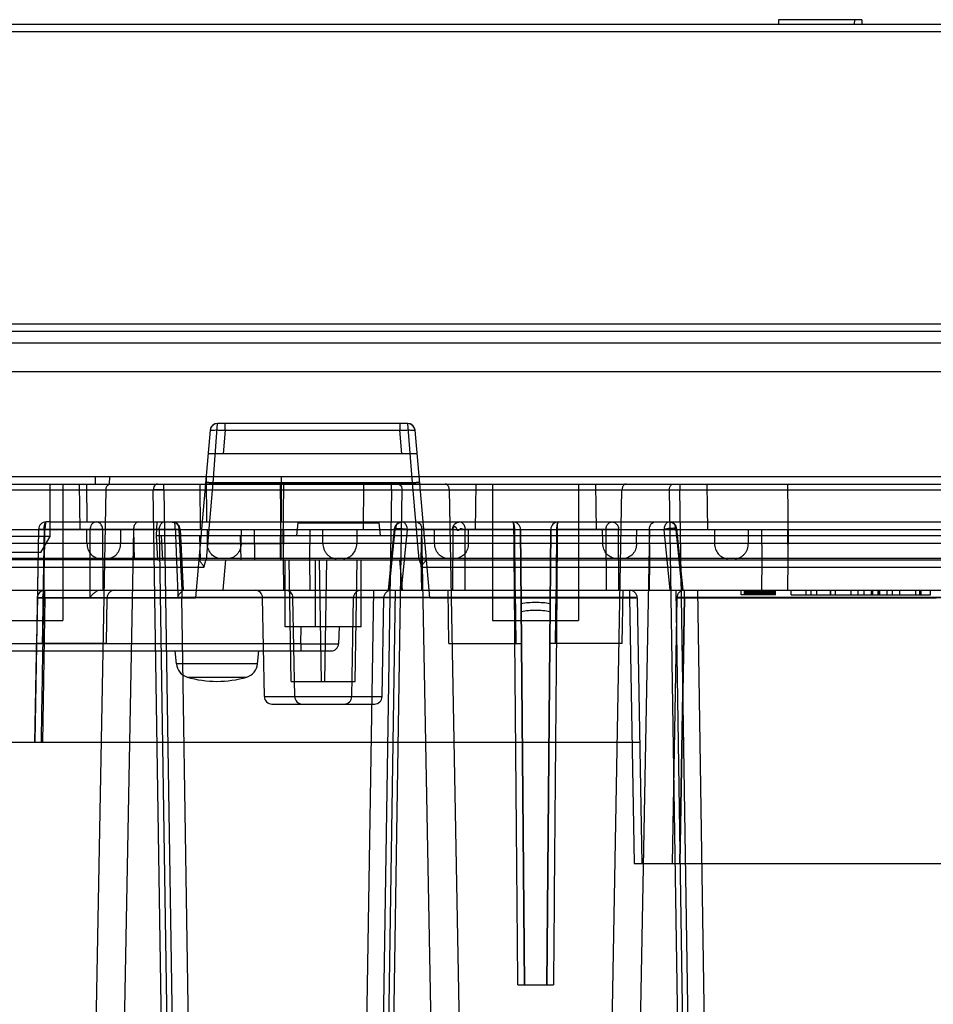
# Model space of a CAD drawing. Header units: millimetres. Extents: x 42 to 339, y 169 to 362.
# Tile 7 of 12: x 176 to 237, y 297 to 362. Entities that reach past the tile are written whole.
import ezdxf

# ---------------------------------------------------------------- set-up
doc = ezdxf.new("R2010")
doc.units = ezdxf.units.MM
doc.header["$LTSCALE"] = 34.608482
doc.layers.get('0').update_dxf_attribs({"linetype": 'CONTINUOUS'})

msp = doc.modelspace()

# ---------------------------------------------------------------- linework, layer by layer
at = {"color": 7, "linetype": 'Continuous'}
for p, q in [((226.446, 361.663), (226.44, 361.363)), ((231.935, 361.663), (226.446, 361.663)), ((231.446, 361.663), (231.44, 361.363)), ((231.935, 361.663), (231.94, 361.363)), ((129.715, 361.363), (328.904, 361.363)), ((130.214, 360.889), (324.469, 360.889)), ((325.393, 341.596), (129.203, 341.596)), ((129.203, 341.128), (325.393, 341.128)), ((325.394, 340.339), (56.375, 340.339)), ((56.302, 338.47), (325.346, 338.47)), ((189.185, 331.133), (189.486, 335.063)), ((201.995, 335.063), (189.486, 335.063)), ((189.984, 334.606), (189.984, 335.063)), ((201.497, 335.063), (201.497, 334.606)), ((201.995, 335.063), (202.296, 331.133)), ((188.988, 334.606), (188.022, 323.567)), ((189.984, 334.606), (189.849, 333.063)), ((189.984, 334.606), (201.497, 334.606)), ((201.632, 333.063), (201.497, 334.606)), ((203.459, 323.567), (202.493, 334.606)), ((202.628, 333.063), (188.853, 333.063)), ((55.44, 331.563), (330.94, 331.563)), ((181.43, 331.063), (181.438, 331.563)), ((182.362, 331.063), (182.37, 331.563)), ((188.767, 328.563), (188.752, 331.563)), ((193.703, 328.563), (193.688, 331.563)), ((170.519, 331.063), (182.362, 331.063)), ((178.44, 327.602), (178.44, 331.063)), ((179.275, 331.063), (179.275, 322.063)), ((180.424, 328.063), (180.379, 331.063)), ((180.838, 331.063), (180.857, 328.563)), ((182.362, 331.063), (313.941, 331.063)), ((185.949, 330.684), (185.949, 331.063)), ((188.363, 328.063), (188.333, 331.063)), ((188.679, 331.08), (202.801, 331.08)), ((188.742, 326.063), (189.185, 331.133)), ((202.296, 331.133), (189.185, 331.133)), ((193.615, 331.063), (193.654, 327.145)), ((193.804, 327.145), (193.843, 331.063)), ((199.095, 328.063), (199.125, 331.063)), ((200.932, 330.684), (200.932, 331.063)), ((202.296, 331.133), (202.739, 326.063)), ((206.502, 331.063), (206.457, 328.063)), ((207.605, 331.063), (207.605, 322.063)), ((213.275, 331.063), (213.275, 322.063)), ((214.379, 331.063), (214.424, 328.063)), ((219.949, 331.063), (219.949, 330.684)), ((221.786, 328.063), (221.755, 331.063)), ((227.037, 331.063), (227.077, 327.145)), ((70.288, 330.684), (309.551, 330.684)), ((167.639, 330.673), (185.242, 330.673)), ((180.339, 234.05), (182.128, 330.673)), ((186.728, 234.05), (185.242, 330.673)), ((185.949, 330.684), (187.435, 234.037)), ((200.932, 330.684), (199.446, 234.037)), ((200.153, 234.05), (201.639, 330.673)), ((201.639, 330.673), (219.242, 330.673)), ((204.753, 330.673), (206.542, 234.05)), ((214.339, 234.05), (216.128, 330.673)), ((219.242, 330.673), (220.728, 234.05)), ((221.435, 234.037), (219.949, 330.684)), ((178.44, 328.563), (178.185, 328.563)), ((178.44, 328.563), (316.94, 328.563)), ((185.472, 328.563), (185.44, 327.663)), ((194.765, 328.51), (194.69, 327.663)), ((194.765, 328.51), (200.116, 328.51)), ((200.116, 328.51), (200.19, 327.663)), ((62.94, 328.063), (329.44, 328.063)), ((177.685, 328.071), (177.44, 314.063)), ((177.683, 328.071), (177.556, 320.563)), ((178.047, 328.071), (181.077, 328.071)), ((185.638, 328.076), (178.106, 328.076)), ((180.871, 327.145), (180.857, 328.063)), ((181.08, 323.572), (181.077, 328.071)), ((186.945, 328.071), (181.907, 328.071)), ((181.907, 328.071), (181.914, 324.063)), ((183.94, 328.076), (182.097, 228.563)), ((183.095, 327.145), (183.109, 328.063)), ((183.945, 328.063), (183.975, 326.063)), ((185.44, 327.663), (185.524, 326.063)), ((185.44, 327.663), (291.898, 327.663)), ((185.638, 328.076), (187.168, 228.563)), ((185.772, 327.663), (185.856, 326.063)), ((187.147, 324.063), (186.945, 328.071)), ((187.012, 328.088), (187.215, 324.063)), ((188.356, 326.063), (188.305, 327.663)), ((188.796, 328.063), (188.805, 327.145)), ((190.969, 327.663), (191.02, 326.063)), ((191.038, 327.145), (191.047, 328.063)), ((191.893, 328.063), (191.913, 326.063)), ((193.625, 328.063), (193.645, 326.063)), ((193.636, 327.145), (193.645, 328.063)), ((193.822, 327.145), (193.813, 328.063)), ((193.833, 328.063), (193.813, 326.063)), ((195.565, 328.063), (195.545, 326.063)), ((196.42, 327.145), (196.411, 328.063)), ((198.662, 328.063), (198.653, 327.145)), ((201.126, 328.112), (200.728, 324.063)), ((200.797, 324.063), (201.191, 328.071)), ((204.974, 328.071), (201.191, 328.071)), ((201.977, 328.076), (201.583, 324.063)), ((201.977, 328.076), (209.012, 328.076)), ((202.906, 326.063), (202.936, 328.063)), ((204.784, 228.563), (202.941, 328.076)), ((203.786, 327.145), (203.772, 328.063)), ((204.974, 328.071), (204.966, 324.063)), ((205.801, 324.063), (205.804, 328.071)), ((209.063, 328.071), (205.804, 328.071)), ((206.01, 327.145), (206.024, 328.063)), ((209.445, 328.067), (209.707, 298.063)), ((209.445, 328.067), (209.509, 320.563)), ((209.704, 298.063), (209.447, 328.067)), ((211.174, 298.063), (211.436, 328.067)), ((211.434, 328.067), (211.176, 298.063)), ((211.435, 328.067), (211.371, 320.563)), ((215.077, 328.071), (211.818, 328.071)), ((211.869, 328.076), (218.904, 328.076)), ((214.871, 327.145), (214.857, 328.063)), ((215.077, 328.071), (215.08, 324.063)), ((215.907, 328.071), (219.69, 328.071)), ((215.914, 324.063), (215.907, 328.071)), ((217.94, 328.076), (216.097, 228.563)), ((217.095, 327.145), (217.109, 328.063)), ((217.975, 326.063), (217.945, 328.063)), ((219.298, 324.063), (218.904, 328.076)), ((219.69, 328.071), (220.084, 324.063)), ((220.153, 324.063), (219.755, 328.112)), ((222.219, 328.063), (222.228, 327.145)), ((224.461, 327.145), (224.47, 328.063)), ((225.316, 328.063), (225.336, 326.063)), ((227.048, 328.063), (227.068, 326.063)), ((227.059, 327.145), (227.068, 328.063)), ((326.356, 327.145), (100.356, 327.145)), ((178.44, 327.602), (174.44, 327.602)), ((177.84, 326.563), (178.44, 327.602)), ((193.636, 326.163), (193.636, 327.145)), ((193.654, 327.145), (193.654, 326.163)), ((193.804, 327.145), (193.804, 326.163)), ((193.822, 326.163), (193.822, 327.145)), ((227.059, 327.145), (227.059, 326.163)), ((227.077, 326.163), (227.077, 327.145)), ((177.84, 326.563), (175.04, 326.563)), ((327.925, 326.163), (64.456, 326.163)), ((185.524, 326.063), (100.363, 326.063)), ((185.524, 326.063), (288.232, 326.063)), ((189.839, 324.063), (190.014, 326.063)), ((193.813, 326.063), (193.833, 324.063)), ((193.813, 326.063), (195.545, 326.063)), ((193.94, 321.663), (193.94, 326.063)), ((194.33, 318.063), (194.19, 326.063)), ((195.545, 326.063), (195.565, 324.063)), ((195.94, 321.663), (195.94, 326.063)), ((196.33, 318.063), (196.19, 326.063)), ((196.551, 318.063), (196.69, 326.063)), ((198.551, 318.063), (198.69, 326.063)), ((198.94, 321.663), (198.94, 326.063)), ((201.467, 326.063), (201.642, 324.063)), ((202.936, 324.063), (202.906, 326.063)), ((217.945, 324.063), (217.975, 326.063)), ((225.336, 326.063), (225.316, 324.063)), ((225.336, 326.063), (227.068, 326.063)), ((227.068, 326.063), (227.048, 324.063)), ((188.567, 325.564), (157.979, 325.564)), ((238.834, 325.554), (202.916, 325.554)), ((64.274, 324.063), (327.93, 324.063)), ((178.106, 323.567), (178.106, 324.063)), ((187.121, 323.98), (187.121, 323.589)), ((198.298, 228.563), (199.767, 324.063)), ((201.181, 324.063), (199.713, 228.563)), ((204.73, 320.563), (204.669, 324.063)), ((209.096, 324.063), (209.125, 320.563)), ((211.755, 320.563), (211.785, 324.063)), ((216.151, 320.563), (216.212, 324.063)), ((216.635, 324.063), (216.635, 323.567)), ((221.168, 228.563), (219.699, 324.063)), ((220.246, 323.567), (220.246, 324.063)), ((221.114, 324.063), (222.582, 228.563)), ((223.985, 323.763), (223.985, 324.063)), ((224.198, 323.763), (224.198, 324.063)), ((224.24, 323.763), (224.24, 324.063)), ((224.283, 323.763), (224.283, 324.063)), ((224.368, 323.763), (224.368, 324.063)), ((224.411, 323.763), (224.411, 324.063)), ((224.453, 323.763), (224.453, 324.063)), ((224.496, 323.763), (224.496, 324.063)), ((224.538, 323.763), (224.538, 324.063)), ((224.581, 323.763), (224.581, 324.063)), ((224.623, 323.763), (224.623, 324.063)), ((224.708, 323.763), (224.708, 324.063)), ((224.751, 323.763), (224.751, 324.063)), ((224.836, 323.763), (224.836, 324.063)), ((224.921, 323.763), (224.921, 324.063)), ((224.964, 323.763), (224.964, 324.063)), ((225.049, 323.763), (225.049, 324.063)), ((225.091, 323.763), (225.091, 324.063)), ((225.134, 323.763), (225.134, 324.063)), ((225.177, 323.763), (225.177, 324.063)), ((225.219, 323.763), (225.219, 324.063)), ((225.262, 323.763), (225.262, 324.063)), ((225.304, 323.763), (225.304, 324.063)), ((225.389, 323.763), (225.389, 324.063)), ((225.432, 323.763), (225.432, 324.063)), ((225.474, 323.763), (225.474, 324.063)), ((225.517, 323.763), (225.517, 324.063)), ((225.56, 323.763), (225.56, 324.063)), ((225.602, 323.763), (225.602, 324.063)), ((225.645, 323.763), (225.645, 324.063)), ((225.687, 323.763), (225.687, 324.063)), ((225.73, 323.763), (225.73, 324.063)), ((225.772, 323.763), (225.772, 324.063)), ((225.857, 323.763), (225.857, 324.063)), ((225.9, 323.763), (225.9, 324.063)), ((225.943, 323.763), (225.943, 324.063)), ((225.985, 323.763), (225.985, 324.063)), ((226.028, 323.763), (226.028, 324.063)), ((226.07, 323.763), (226.07, 324.063)), ((226.113, 323.763), (226.113, 324.063)), ((226.198, 323.763), (226.198, 324.063)), ((226.24, 323.763), (226.24, 324.063)), ((227.29, 323.763), (227.29, 324.063)), ((228.24, 324.063), (228.24, 323.763)), ((228.59, 323.763), (228.59, 324.063)), ((228.94, 324.063), (228.94, 323.763)), ((229.84, 324.063), (229.84, 323.763)), ((229.89, 323.763), (229.89, 324.063)), ((230.19, 324.063), (230.19, 323.763)), ((231.226, 323.763), (231.226, 324.063)), ((231.701, 323.763), (231.701, 324.063)), ((232.094, 323.763), (232.094, 324.063)), ((232.569, 323.763), (232.569, 324.063)), ((232.654, 323.763), (232.654, 324.063)), ((233.004, 323.763), (233.004, 324.063)), ((233.088, 323.763), (233.088, 324.063)), ((233.131, 323.763), (233.131, 324.063)), ((233.606, 323.763), (233.606, 324.063)), ((233.956, 323.763), (233.956, 324.063)), ((234.431, 323.763), (234.431, 324.063)), ((235.467, 324.063), (235.467, 323.763)), ((235.767, 323.763), (235.767, 324.063)), ((235.817, 324.063), (235.817, 323.763)), ((236.467, 323.763), (236.467, 324.063)), ((177.606, 323.572), (177.555, 320.563)), ((178.106, 323.572), (177.94, 314.063)), ((216.635, 323.572), (177.973, 323.572)), ((178.106, 323.567), (188.022, 323.567)), ((182.151, 320.563), (182.203, 323.572)), ((187.121, 323.589), (186.866, 323.588)), ((188.582, 228.563), (187.121, 323.589)), ((216.635, 323.589), (187.121, 323.589)), ((192.563, 317.054), (192.449, 323.572)), ((194.563, 317.054), (194.449, 323.572)), ((198.318, 317.054), (198.432, 323.572)), ((200.318, 317.054), (200.432, 323.572)), ((203.459, 323.567), (216.635, 323.567)), ((216.635, 323.589), (216.941, 306.063)), ((217.135, 323.572), (217.44, 306.063)), ((219.746, 323.572), (219.44, 306.063)), ((219.94, 306.063), (220.246, 323.589)), ((220.246, 323.567), (219.94, 306.063)), ((258.635, 323.589), (220.246, 323.589)), ((258.635, 323.572), (220.246, 323.572)), ((220.246, 323.567), (236.835, 323.567)), ((226.24, 323.763), (223.985, 323.763)), ((227.29, 323.763), (236.467, 323.763)), ((173.605, 322.063), (179.275, 322.063)), ((207.605, 322.063), (213.275, 322.063)), ((198.94, 321.663), (193.94, 321.663)), ((194.959, 320.545), (194.998, 321.663)), ((197.496, 321.661), (197.457, 320.545)), ((194.959, 320.545), (129.922, 320.545)), ((177.443, 314.063), (177.562, 321.052)), ((182.151, 320.563), (177.554, 320.563)), ((194.959, 320.545), (194.959, 320.063)), ((204.73, 320.563), (209.51, 320.563)), ((216.151, 320.563), (211.371, 320.563)), ((127.923, 320.063), (196.958, 320.063)), ((186.765, 319.216), (186.69, 320.063)), ((192.116, 319.216), (192.19, 320.063)), ((192.116, 319.216), (186.765, 319.216)), ((187.481, 318.343), (191.4, 318.343)), ((194.33, 318.063), (198.551, 318.063)), ((192.563, 317.054), (200.318, 317.054)), ((193.063, 316.563), (199.818, 316.563)), ((118.65, 314.063), (217.301, 314.063)), ((216.941, 306.063), (328.755, 306.063)), ((209.266, 298.063), (211.614, 298.063))]:
    msp.add_line(p, q, dxfattribs=at)
for points in [[(189.486, 335.063), (189.249, 335.003), (189.068, 334.838), (188.988, 334.606)], [(189.486, 335.063), (189.342, 335.041), (189.207, 334.978), (189.098, 334.878), (189.022, 334.749), (188.988, 334.606)], [(202.493, 334.606), (202.412, 334.838), (202.232, 335.003), (201.995, 335.063)], [(202.493, 334.606), (202.459, 334.749), (202.383, 334.878), (202.274, 334.978), (202.139, 335.041), (201.995, 335.063)], [(187.011, 328.088), (186.949, 328.306), (186.795, 328.475), (186.584, 328.558)]]:
    msp.add_lwpolyline(points, dxfattribs=at)
for centre, radius, start, end in [((189.486, 334.563), 0.5, 90, 175), ((201.995, 334.563), 0.5, 5, 90), ((178.185, 328.063), 0.5, 89.99999, 179), ((201.623, 328.063), 0.5, 89.99219, 174.43146), ((208.945, 328.063), 0.5, 0.5, 90), ((211.936, 328.063), 0.5, 90, 179.5), ((219.257, 328.063), 0.5, 5.51522, 90.0072), ((181.252, 328.063), 3.146, 178.56728, 179.7663), ((178.106, 323.563), 0.5, 90, 179), ((182.703, 323.563), 0.5, 90, 179), ((191.949, 323.563), 0.5, 1, 89.99746), ((193.949, 323.563), 0.5, 1, 89.99746), ((198.932, 323.563), 0.5, 90.00254, 179), ((200.932, 323.563), 0.5, 90.00254, 179), ((216.635, 323.563), 0.5, 1, 90), ((220.246, 323.563), 0.5, 90, 180), ((210.439, 317.281), 5.975, 89.98308, 99.16095), ((210.441, 317.268), 5.987, 80.84913, 90.00767), ((196.958, 320.563), 0.5, 269.99756, 357.99997), ((187.761, 319.303), 1, 185, 253.74297), ((191.12, 319.303), 1, 286.25703, 355), ((189.44, 325.063), 7, 253.74297, 286.25703), ((193.063, 317.063), 0.5, 181.00015, 270), ((195.063, 317.063), 0.5, 181.00015, 270), ((197.818, 317.063), 0.5, 270, 358.99985), ((199.818, 317.063), 0.5, 270, 358.99985)]:
    msp.add_arc(centre, radius, start, end, dxfattribs=at)
for points, knots in [([(188.988, 334.606), (188.99, 334.632), (189.141, 334.602), (189.299, 334.637), (189.63, 334.615), (189.857, 334.612), (189.984, 334.606)], [0, 0, 0, 0, 0.078003, 0.294701, 0.618469, 1, 1, 1, 1]), ([(201.497, 334.606), (201.623, 334.612), (201.851, 334.615), (202.181, 334.637), (202.34, 334.602), (202.491, 334.632), (202.493, 334.606)], [0, 0, 0, 0, 0.381491, 0.705257, 0.92198, 1, 1, 1, 1]), ([(182.128, 330.673), (182.129, 330.74), (182.153, 330.866), (182.252, 331.017), (182.361, 331.063), (182.41, 331.063)], [0, 0, 0, 0, 0.381096, 0.716319, 1, 1, 1, 1]), ([(185.525, 331.063), (185.476, 331.063), (185.369, 331.019), (185.269, 330.869), (185.243, 330.742), (185.242, 330.673)], [0, 0, 0, 0, 0.276834, 0.608907, 1, 1, 1, 1]), ([(189.185, 331.133), (189.12, 331.138), (189.027, 331.146), (188.921, 331.154), (188.868, 331.158), (188.839, 331.16), (188.817, 331.162), (188.802, 331.163), (188.787, 331.164), (188.773, 331.165), (188.76, 331.166), (188.747, 331.166), (188.735, 331.167), (188.723, 331.168), (188.712, 331.168), (188.703, 331.168), (188.697, 331.168), (188.693, 331.168), (188.69, 331.168), (188.688, 331.168), (188.687, 331.168), (188.687, 331.167)], [0, 0, 0, 0, 0.38981, 0.563906, 0.639104, 0.706812, 0.738969, 0.769795, 0.799564, 0.828073, 0.855022, 0.880195, 0.903395, 0.924424, 0.956222, 0.969068, 0.979779, 0.988281, 0.994507, 0.998399, 1, 1, 1, 1]), ([(201.356, 331.063), (201.404, 331.063), (201.511, 331.019), (201.612, 330.869), (201.637, 330.742), (201.639, 330.673)], [0, 0, 0, 0, 0.276834, 0.608907, 1, 1, 1, 1]), ([(202.794, 331.167), (202.794, 331.168), (202.793, 331.168), (202.791, 331.168), (202.788, 331.168), (202.783, 331.168), (202.778, 331.168), (202.769, 331.168), (202.758, 331.168), (202.745, 331.167), (202.734, 331.166), (202.721, 331.166), (202.708, 331.165), (202.694, 331.164), (202.679, 331.163), (202.663, 331.162), (202.642, 331.16), (202.613, 331.158), (202.56, 331.154), (202.454, 331.146), (202.36, 331.138), (202.296, 331.133)], [0, 0, 0, 0, 0.001601, 0.005493, 0.011719, 0.020221, 0.030932, 0.043777, 0.075576, 0.096605, 0.119805, 0.144978, 0.171927, 0.200436, 0.230205, 0.261031, 0.293188, 0.360896, 0.436094, 0.61019, 1, 1, 1, 1]), ([(204.753, 330.673), (204.752, 330.74), (204.728, 330.866), (204.629, 331.017), (204.52, 331.063), (204.47, 331.063)], [0, 0, 0, 0, 0.381096, 0.716319, 1, 1, 1, 1]), ([(216.41, 331.063), (216.361, 331.063), (216.252, 331.017), (216.153, 330.866), (216.129, 330.74), (216.128, 330.673)], [0, 0, 0, 0, 0.283681, 0.618905, 1, 1, 1, 1]), ([(219.242, 330.673), (219.243, 330.738), (219.267, 330.863), (219.364, 331.015), (219.474, 331.063), (219.525, 331.063)], [0, 0, 0, 0, 0.372841, 0.707986, 1, 1, 1, 1]), ([(185.949, 330.684), (185.863, 330.683), (185.696, 330.682), (185.461, 330.678), (185.311, 330.675), (185.242, 330.673)], [0, 0, 0, 0, 0.36588, 0.706957, 1, 1, 1, 1]), ([(200.932, 330.684), (201.018, 330.683), (201.184, 330.682), (201.42, 330.678), (201.57, 330.675), (201.639, 330.673)], [0, 0, 0, 0, 0.36588, 0.706957, 1, 1, 1, 1]), ([(219.242, 330.673), (219.311, 330.675), (219.461, 330.678), (219.696, 330.682), (219.863, 330.683), (219.949, 330.684)], [0, 0, 0, 0, 0.293042, 0.634121, 1, 1, 1, 1]), ([(178.047, 328.071), (178.048, 328.114), (178.051, 328.197), (178.064, 328.313), (178.079, 328.386), (178.088, 328.419)], [0, 0, 0, 0, 0.363899, 0.703996, 1, 1, 1, 1]), ([(178.088, 328.419), (178.096, 328.447), (178.112, 328.492), (178.142, 328.545), (178.173, 328.563), (178.185, 328.563)], [0, 0, 0, 0, 0.466863, 0.795432, 1, 1, 1, 1]), ([(178.185, 328.563), (178.164, 328.563), (178.137, 328.469), (178.117, 328.347), (178.109, 328.215), (178.107, 328.142)], [0, 0, 0, 0, 0.140516, 0.495575, 1, 1, 1, 1]), ([(181.474, 328.563), (181.413, 328.563), (181.291, 328.525), (181.163, 328.393), (181.092, 328.236), (181.075, 328.124), (181.077, 328.071)], [0, 0, 0, 0, 0.264732, 0.517997, 0.77431, 1, 1, 1, 1]), ([(181.777, 328.419), (181.75, 328.45), (181.69, 328.503), (181.584, 328.552), (181.509, 328.563), (181.474, 328.563)], [0, 0, 0, 0, 0.350722, 0.689583, 1, 1, 1, 1]), ([(181.907, 328.071), (181.906, 328.114), (181.895, 328.2), (181.851, 328.319), (181.804, 328.389), (181.777, 328.419)], [0, 0, 0, 0, 0.340509, 0.675217, 1, 1, 1, 1]), ([(184.293, 328.563), (184.234, 328.563), (184.099, 328.509), (183.973, 328.32), (183.941, 328.16), (183.94, 328.076)], [0, 0, 0, 0, 0.273677, 0.612894, 1, 1, 1, 1]), ([(185.638, 328.076), (185.639, 328.159), (185.67, 328.316), (185.793, 328.505), (185.93, 328.564), (185.991, 328.563)], [0, 0, 0, 0, 0.378691, 0.717703, 1, 1, 1, 1]), ([(186.436, 328.563), (186.449, 328.563), (186.476, 328.563), (186.518, 328.562), (186.545, 328.561), (186.559, 328.56)], [0, 0, 0, 0, 0.330904, 0.664316, 1, 1, 1, 1]), ([(186.691, 328.092), (186.69, 328.131), (186.689, 328.203), (186.685, 328.302), (186.679, 328.38), (186.671, 328.441), (186.661, 328.485), (186.648, 328.517), (186.632, 328.539), (186.611, 328.552), (186.586, 328.558), (186.568, 328.559), (186.559, 328.56)], [0, 0, 0, 0, 0.22169, 0.407087, 0.554041, 0.665628, 0.748779, 0.810231, 0.857396, 0.899301, 0.945351, 1, 1, 1, 1]), ([(186.559, 328.56), (186.584, 328.557), (186.637, 328.544), (186.712, 328.51), (186.767, 328.468), (186.801, 328.435), (186.819, 328.415), (186.832, 328.4), (186.844, 328.384), (186.859, 328.362), (186.885, 328.32), (186.915, 328.252), (186.939, 328.164), (186.944, 328.102), (186.945, 328.071)], [0, 0, 0, 0, 0.114663, 0.238888, 0.360577, 0.420053, 0.449352, 0.478321, 0.507212, 0.536774, 0.597861, 0.727294, 0.864855, 1, 1, 1, 1]), ([(201.309, 328.417), (201.286, 328.39), (201.25, 328.332), (201.23, 328.237), (201.22, 328.15), (201.202, 328.096), (201.191, 328.071)], [0, 0, 0, 0, 0.290361, 0.540487, 0.779576, 1, 1, 1, 1]), ([(201.309, 328.417), (201.328, 328.439), (201.371, 328.478), (201.447, 328.518), (201.501, 328.538), (201.528, 328.545)], [0, 0, 0, 0, 0.330401, 0.673646, 1, 1, 1, 1]), ([(201.528, 328.545), (201.533, 328.549), (201.546, 328.555), (201.568, 328.559), (201.594, 328.562), (201.613, 328.563), (201.623, 328.563)], [0, 0, 0, 0, 0.195211, 0.41712, 0.681659, 1, 1, 1, 1]), ([(201.87, 328.421), (201.849, 328.449), (201.803, 328.5), (201.717, 328.551), (201.654, 328.563), (201.623, 328.563)], [0, 0, 0, 0, 0.359613, 0.689114, 1, 1, 1, 1]), ([(201.977, 328.076), (201.976, 328.116), (201.968, 328.198), (201.933, 328.316), (201.894, 328.389), (201.87, 328.421)], [0, 0, 0, 0, 0.3253, 0.673852, 1, 1, 1, 1]), ([(202.588, 328.563), (202.651, 328.563), (202.789, 328.504), (202.91, 328.312), (202.939, 328.156), (202.941, 328.076)], [0, 0, 0, 0, 0.28872, 0.631048, 1, 1, 1, 1]), ([(204.974, 328.071), (204.974, 328.116), (204.987, 328.206), (205.036, 328.335), (205.123, 328.451), (205.204, 328.508), (205.25, 328.529)], [0, 0, 0, 0, 0.235738, 0.480959, 0.731419, 1, 1, 1, 1]), ([(205.25, 328.529), (205.266, 328.536), (205.3, 328.549), (205.353, 328.56), (205.389, 328.563), (205.407, 328.563)], [0, 0, 0, 0, 0.335966, 0.668786, 1, 1, 1, 1]), ([(205.685, 328.419), (205.662, 328.449), (205.608, 328.5), (205.512, 328.551), (205.442, 328.563), (205.407, 328.563)], [0, 0, 0, 0, 0.349969, 0.680763, 1, 1, 1, 1]), ([(205.804, 328.071), (205.803, 328.112), (205.794, 328.196), (205.755, 328.315), (205.711, 328.388), (205.685, 328.419)], [0, 0, 0, 0, 0.328921, 0.67231, 1, 1, 1, 1]), ([(209.063, 328.071), (209.062, 328.154), (209.051, 328.303), (209.025, 328.457), (208.974, 328.563), (208.945, 328.563)], [0, 0, 0, 0, 0.475486, 0.830945, 1, 1, 1, 1]), ([(208.992, 328.421), (208.988, 328.447), (208.98, 328.491), (208.969, 328.536), (208.953, 328.563), (208.945, 328.563)], [0, 0, 0, 0, 0.513174, 0.844898, 1, 1, 1, 1]), ([(209.012, 328.076), (209.012, 328.115), (209.01, 328.196), (209.004, 328.311), (208.996, 328.387), (208.992, 328.421)], [0, 0, 0, 0, 0.341965, 0.695478, 1, 1, 1, 1]), ([(211.853, 328.419), (211.845, 328.385), (211.832, 328.31), (211.821, 328.194), (211.819, 328.112), (211.818, 328.071)], [0, 0, 0, 0, 0.30223, 0.651353, 1, 1, 1, 1]), ([(211.936, 328.563), (211.925, 328.563), (211.897, 328.542), (211.873, 328.49), (211.86, 328.446), (211.853, 328.419)], [0, 0, 0, 0, 0.199999, 0.527192, 1, 1, 1, 1]), ([(211.869, 328.076), (211.869, 328.115), (211.87, 328.196), (211.877, 328.311), (211.884, 328.387), (211.889, 328.422)], [0, 0, 0, 0, 0.341905, 0.695357, 1, 1, 1, 1]), ([(211.889, 328.422), (211.893, 328.447), (211.901, 328.491), (211.912, 328.536), (211.928, 328.563), (211.936, 328.563)], [0, 0, 0, 0, 0.513357, 0.844938, 1, 1, 1, 1]), ([(215.077, 328.071), (215.078, 328.157), (215.113, 328.32), (215.258, 328.51), (215.405, 328.563), (215.474, 328.563)], [0, 0, 0, 0, 0.373511, 0.70074, 1, 1, 1, 1]), ([(215.474, 328.563), (215.511, 328.563), (215.587, 328.551), (215.692, 328.501), (215.751, 328.449), (215.777, 328.419)], [0, 0, 0, 0, 0.32505, 0.656828, 1, 1, 1, 1]), ([(215.777, 328.419), (215.805, 328.388), (215.853, 328.316), (215.896, 328.197), (215.906, 328.112), (215.907, 328.071)], [0, 0, 0, 0, 0.332376, 0.67485, 1, 1, 1, 1]), ([(217.94, 328.076), (217.941, 328.156), (217.971, 328.312), (218.092, 328.504), (218.23, 328.563), (218.293, 328.563)], [0, 0, 0, 0, 0.368952, 0.71128, 1, 1, 1, 1]), ([(219.011, 328.421), (218.987, 328.389), (218.947, 328.316), (218.913, 328.198), (218.905, 328.116), (218.904, 328.076)], [0, 0, 0, 0, 0.326148, 0.6747, 1, 1, 1, 1]), ([(219.257, 328.563), (219.227, 328.563), (219.163, 328.551), (219.078, 328.5), (219.031, 328.449), (219.011, 328.421)], [0, 0, 0, 0, 0.310886, 0.640387, 1, 1, 1, 1]), ([(219.257, 328.563), (219.268, 328.563), (219.287, 328.562), (219.313, 328.559), (219.335, 328.555), (219.348, 328.549), (219.353, 328.545)], [0, 0, 0, 0, 0.318214, 0.58276, 0.804735, 1, 1, 1, 1]), ([(219.572, 328.417), (219.553, 328.439), (219.51, 328.477), (219.434, 328.518), (219.38, 328.538), (219.353, 328.545)], [0, 0, 0, 0, 0.329963, 0.673178, 1, 1, 1, 1]), ([(219.69, 328.071), (219.679, 328.096), (219.66, 328.15), (219.65, 328.237), (219.631, 328.332), (219.594, 328.39), (219.572, 328.417)], [0, 0, 0, 0, 0.219652, 0.458642, 0.708948, 1, 1, 1, 1]), ([(177.683, 328.072), (177.687, 328.091), (177.791, 328.058), (177.905, 328.088), (178.036, 328.077), (178.107, 328.076)], [0, 0, 0, 0, 0.138974, 0.501101, 1, 1, 1, 1]), ([(178.048, 328.071), (177.984, 328.072), (177.87, 328.084), (177.768, 328.057), (177.689, 328.085), (177.683, 328.072)], [0, 0, 0, 0, 0.524833, 0.875555, 1, 1, 1, 1]), ([(177.87, 314.063), (177.896, 315.621), (177.949, 318.735), (178.027, 323.406), (178.081, 326.52), (178.107, 328.076)], [0, 0, 0, 0, 0.333496, 0.66683, 1, 1, 1, 1]), ([(178.048, 328.071), (178.035, 327.238), (178.006, 325.57), (177.965, 323.067), (177.937, 321.398), (177.923, 320.563)], [0, 0, 0, 0, 0.333128, 0.666461, 1, 1, 1, 1]), ([(181.077, 328.071), (181.087, 328.073), (181.108, 328.073), (181.138, 328.067), (181.17, 328.071), (181.197, 328.098), (181.223, 328.075), (181.224, 328.063)], [0, 0, 0, 0, 0.191952, 0.384539, 0.576241, 0.775551, 1, 1, 1, 1]), ([(181.224, 328.063), (181.277, 328.064), (181.387, 328.091), (181.563, 328.075), (181.737, 328.078), (181.854, 328.074), (181.907, 328.071)], [0, 0, 0, 0, 0.232863, 0.489719, 0.767839, 1, 1, 1, 1]), ([(185.638, 328.076), (185.741, 328.078), (185.966, 328.081), (186.317, 328.083), (186.564, 328.088), (186.691, 328.092)], [0, 0, 0, 0, 0.295248, 0.639594, 1, 1, 1, 1]), ([(186.691, 328.092), (186.75, 328.095), (186.854, 328.091), (186.944, 328.109), (187.036, 328.079), (186.967, 328.074), (186.945, 328.071)], [0, 0, 0, 0, 0.46198, 0.754674, 0.829693, 1, 1, 1, 1]), ([(186.691, 328.092), (186.71, 327.591), (186.749, 326.59), (186.807, 325.089), (186.847, 324.088), (186.866, 323.588)], [0, 0, 0, 0, 0.333325, 0.666658, 1, 1, 1, 1]), ([(201.191, 328.071), (201.171, 328.078), (201.141, 328.08), (201.121, 328.123), (201.168, 328.134), (201.211, 328.141), (201.252, 328.143), (201.273, 328.144)], [0, 0, 0, 0, 0.26327, 0.35496, 0.4927, 0.720287, 1, 1, 1, 1]), ([(201.273, 328.144), (201.28, 328.144), (201.294, 328.145), (201.315, 328.145), (201.329, 328.145), (201.336, 328.145)], [0, 0, 0, 0, 0.33498, 0.669659, 1, 1, 1, 1]), ([(201.336, 328.145), (201.37, 328.145), (201.444, 328.143), (201.563, 328.136), (201.698, 328.123), (201.838, 328.104), (201.932, 328.086), (201.977, 328.076)], [0, 0, 0, 0, 0.155772, 0.343364, 0.557579, 0.784639, 1, 1, 1, 1]), ([(205.031, 328.063), (205.014, 328.061), (204.963, 328.042), (204.993, 328.06), (205.002, 328.072), (205.014, 328.074), (205.019, 328.074)], [0, 0, 0, 0, 0.533262, 0.664084, 0.838297, 1, 1, 1, 1]), ([(205.804, 328.071), (205.795, 328.064), (205.77, 328.051), (205.725, 328.057), (205.673, 328.062), (205.612, 328.079), (205.556, 328.108), (205.492, 328.131), (205.439, 328.094), (205.404, 328.053), (205.364, 328.02), (205.325, 327.998), (205.282, 328.002), (205.261, 328.038), (205.253, 328.077), (205.243, 328.121), (205.224, 328.165), (205.195, 328.205), (205.153, 328.233), (205.104, 328.241), (205.06, 328.229), (205.027, 328.204), (205.001, 328.172), (204.985, 328.137), (204.975, 328.1), (204.974, 328.075), (204.974, 328.062)], [0, 0, 0, 0, 0.031484, 0.068864, 0.118282, 0.172595, 0.233756, 0.29019, 0.338446, 0.392107, 0.436858, 0.474616, 0.507877, 0.539205, 0.575113, 0.614751, 0.656942, 0.701234, 0.745936, 0.788291, 0.827217, 0.863739, 0.898414, 0.934607, 0.96453, 1, 1, 1, 1]), ([(204.974, 328.071), (205.031, 328.074), (205.164, 328.077), (205.377, 328.079), (205.598, 328.077), (205.741, 328.074), (205.804, 328.071)], [0, 0, 0, 0, 0.203805, 0.482593, 0.770635, 1, 1, 1, 1]), ([(205.019, 328.074), (205.025, 328.074), (205.039, 328.077), (205.057, 328.084), (205.104, 328.068), (205.045, 328.073), (205.031, 328.063)], [0, 0, 0, 0, 0.15846, 0.348676, 0.554287, 1, 1, 1, 1]), ([(209.012, 328.076), (209.085, 328.076), (209.223, 328.087), (209.337, 328.054), (209.443, 328.086), (209.447, 328.067)], [0, 0, 0, 0, 0.506978, 0.869999, 1, 1, 1, 1]), ([(209.267, 298.063), (209.239, 301.398), (209.181, 308.068), (209.097, 318.073), (209.039, 324.742), (209.012, 328.076)], [0, 0, 0, 0, 0.333389, 0.666722, 1, 1, 1, 1]), ([(209.062, 328.071), (209.13, 328.072), (209.253, 328.083), (209.351, 328.053), (209.443, 328.083), (209.445, 328.067)], [0, 0, 0, 0, 0.525002, 0.876405, 1, 1, 1, 1]), ([(211.434, 328.067), (211.438, 328.086), (211.544, 328.054), (211.658, 328.087), (211.795, 328.076), (211.869, 328.076)], [0, 0, 0, 0, 0.130048, 0.493199, 1, 1, 1, 1]), ([(211.435, 328.067), (211.437, 328.083), (211.53, 328.053), (211.629, 328.083), (211.751, 328.072), (211.818, 328.071)], [0, 0, 0, 0, 0.124727, 0.476163, 1, 1, 1, 1]), ([(211.869, 328.076), (211.841, 324.742), (211.784, 318.073), (211.699, 308.068), (211.642, 301.398), (211.614, 298.063)], [0, 0, 0, 0, 0.333278, 0.666611, 1, 1, 1, 1]), ([(215.906, 328.071), (215.85, 328.074), (215.717, 328.077), (215.504, 328.079), (215.283, 328.077), (215.14, 328.074), (215.077, 328.071)], [0, 0, 0, 0, 0.203546, 0.482423, 0.770567, 1, 1, 1, 1]), ([(219.69, 328.071), (219.708, 328.077), (219.731, 328.082), (219.762, 328.114), (219.731, 328.131), (219.698, 328.137), (219.649, 328.143), (219.594, 328.145), (219.53, 328.146), (219.453, 328.144), (219.361, 328.139), (219.256, 328.13), (219.141, 328.117), (219.022, 328.1), (218.942, 328.085), (218.904, 328.076)], [0, 0, 0, 0, 0.06005, 0.083819, 0.106926, 0.147751, 0.201051, 0.25894, 0.32494, 0.40606, 0.504053, 0.617272, 0.742695, 0.873972, 1, 1, 1, 1]), ([(180.871, 327.145), (180.873, 327.017), (180.919, 326.765), (181.108, 326.439), (181.393, 326.217), (181.625, 326.163), (181.737, 326.163)], [0, 0, 0, 0, 0.26634, 0.523268, 0.766625, 1, 1, 1, 1]), ([(182.229, 326.163), (182.341, 326.163), (182.573, 326.217), (182.858, 326.439), (183.047, 326.765), (183.093, 327.017), (183.095, 327.145)], [0, 0, 0, 0, 0.233375, 0.476732, 0.73366, 1, 1, 1, 1]), ([(189.671, 326.163), (189.561, 326.163), (189.334, 326.215), (189.049, 326.432), (188.855, 326.756), (188.807, 327.014), (188.805, 327.145)], [0, 0, 0, 0, 0.229948, 0.467067, 0.725897, 1, 1, 1, 1]), ([(188.805, 327.145), (189.102, 327.144), (189.786, 327.143), (190.921, 327.142), (192.241, 327.143), (193.173, 327.144), (193.654, 327.145)], [0, 0, 0, 0, 0.183365, 0.423318, 0.702432, 1, 1, 1, 1]), ([(191.038, 327.145), (191.037, 327.085), (191.026, 326.962), (190.978, 326.779), (190.897, 326.603), (190.785, 326.447), (190.67, 326.339), (190.568, 326.271), (190.465, 326.218), (190.333, 326.174), (190.225, 326.163), (190.172, 326.163)], [0, 0, 0, 0, 0.124925, 0.255719, 0.389535, 0.522729, 0.652117, 0.714731, 0.775597, 0.891494, 1, 1, 1, 1]), ([(191.038, 327.145), (191.197, 327.144), (191.563, 327.143), (192.17, 327.142), (192.877, 327.143), (193.377, 327.144), (193.636, 327.145)], [0, 0, 0, 0, 0.183492, 0.422608, 0.701, 1, 1, 1, 1]), ([(198.653, 327.145), (198.357, 327.144), (197.672, 327.143), (196.537, 327.142), (195.217, 327.143), (194.285, 327.144), (193.804, 327.145)], [0, 0, 0, 0, 0.183365, 0.423318, 0.702432, 1, 1, 1, 1]), ([(196.42, 327.145), (196.261, 327.144), (195.895, 327.143), (195.288, 327.142), (194.581, 327.143), (194.081, 327.144), (193.822, 327.145)], [0, 0, 0, 0, 0.183492, 0.422608, 0.701, 1, 1, 1, 1]), ([(196.42, 327.145), (196.421, 327.085), (196.433, 326.962), (196.48, 326.779), (196.561, 326.603), (196.673, 326.447), (196.789, 326.339), (196.89, 326.271), (196.993, 326.218), (197.125, 326.174), (197.233, 326.163), (197.286, 326.163)], [0, 0, 0, 0, 0.124925, 0.255719, 0.389535, 0.522729, 0.652117, 0.714731, 0.775597, 0.891494, 1, 1, 1, 1]), ([(197.787, 326.163), (197.898, 326.163), (198.125, 326.215), (198.409, 326.432), (198.603, 326.756), (198.651, 327.014), (198.653, 327.145)], [0, 0, 0, 0, 0.229948, 0.467067, 0.725897, 1, 1, 1, 1]), ([(204.652, 326.163), (204.54, 326.163), (204.308, 326.217), (204.023, 326.439), (203.834, 326.765), (203.788, 327.017), (203.786, 327.145)], [0, 0, 0, 0, 0.233375, 0.476732, 0.73366, 1, 1, 1, 1]), ([(206.01, 327.145), (206.008, 327.017), (205.962, 326.765), (205.773, 326.439), (205.488, 326.217), (205.256, 326.163), (205.144, 326.163)], [0, 0, 0, 0, 0.26634, 0.523268, 0.766625, 1, 1, 1, 1]), ([(215.737, 326.163), (215.625, 326.163), (215.393, 326.217), (215.108, 326.439), (214.919, 326.765), (214.873, 327.017), (214.871, 327.145)], [0, 0, 0, 0, 0.233375, 0.476732, 0.73366, 1, 1, 1, 1]), ([(217.095, 327.145), (217.093, 327.017), (217.047, 326.765), (216.858, 326.439), (216.573, 326.217), (216.341, 326.163), (216.229, 326.163)], [0, 0, 0, 0, 0.26634, 0.523268, 0.766625, 1, 1, 1, 1]), ([(227.077, 327.145), (226.594, 327.144), (225.66, 327.143), (224.339, 327.142), (223.205, 327.143), (222.523, 327.144), (222.228, 327.145)], [0, 0, 0, 0, 0.298662, 0.578011, 0.817435, 1, 1, 1, 1]), ([(222.228, 327.145), (222.23, 327.019), (222.274, 326.771), (222.458, 326.448), (222.742, 326.219), (222.978, 326.163), (223.094, 326.163)], [0, 0, 0, 0, 0.262571, 0.513637, 0.75968, 1, 1, 1, 1]), ([(223.595, 326.163), (223.647, 326.163), (223.756, 326.175), (223.888, 326.218), (223.99, 326.271), (224.092, 326.339), (224.208, 326.447), (224.32, 326.603), (224.401, 326.779), (224.448, 326.962), (224.46, 327.085), (224.461, 327.145)], [0, 0, 0, 0, 0.108503, 0.224398, 0.285263, 0.347877, 0.477265, 0.61046, 0.744278, 0.875073, 1, 1, 1, 1]), ([(227.059, 327.145), (226.8, 327.144), (226.3, 327.143), (225.593, 327.142), (224.986, 327.143), (224.62, 327.144), (224.461, 327.145)], [0, 0, 0, 0, 0.298892, 0.57733, 0.81645, 1, 1, 1, 1]), ([(188.567, 325.564), (188.571, 325.582), (188.571, 325.621), (188.549, 325.677), (188.515, 325.732), (188.474, 325.787), (188.429, 325.845), (188.38, 325.903), (188.332, 325.96), (188.289, 326.009), (188.259, 326.043), (188.244, 326.059), (188.24, 326.063)], [0, 0, 0, 0, 0.088999, 0.186012, 0.291324, 0.404909, 0.525397, 0.650807, 0.777599, 0.893515, 0.973283, 1, 1, 1, 1]), ([(188.742, 326.063), (188.725, 326.052), (188.693, 326.021), (188.673, 325.961), (188.651, 325.9), (188.632, 325.835), (188.612, 325.759), (188.589, 325.667), (188.575, 325.601), (188.567, 325.564)], [0, 0, 0, 0, 0.112247, 0.237754, 0.348915, 0.472833, 0.618492, 0.791699, 1, 1, 1, 1]), ([(202.739, 326.063), (202.756, 326.052), (202.788, 326.02), (202.809, 325.959), (202.83, 325.897), (202.85, 325.831), (202.871, 325.753), (202.893, 325.659), (202.908, 325.591), (202.916, 325.554)], [0, 0, 0, 0, 0.112223, 0.237673, 0.34823, 0.47179, 0.617289, 0.790743, 1, 1, 1, 1]), ([(203.24, 326.063), (203.241, 326.057), (203.219, 326.043), (203.198, 326.007), (203.151, 325.957), (203.104, 325.899), (203.054, 325.84), (203.009, 325.781), (202.968, 325.724), (202.934, 325.668), (202.912, 325.612), (202.912, 325.572), (202.916, 325.554)], [0, 0, 0, 0, 0.026251, 0.103711, 0.219028, 0.346494, 0.472563, 0.593561, 0.707582, 0.813356, 0.9107, 1, 1, 1, 1]), ([(177.973, 323.572), (177.974, 323.612), (177.977, 323.694), (177.989, 323.81), (178.004, 323.885), (178.013, 323.919)], [0, 0, 0, 0, 0.348124, 0.697048, 1, 1, 1, 1]), ([(178.013, 323.919), (178.02, 323.946), (178.035, 323.991), (178.064, 324.043), (178.094, 324.063), (178.106, 324.063)], [0, 0, 0, 0, 0.461689, 0.787897, 1, 1, 1, 1]), ([(181.755, 324.063), (181.695, 324.063), (181.562, 324.03), (181.38, 323.922), (181.211, 323.767), (181.119, 323.64), (181.08, 323.572)], [0, 0, 0, 0, 0.210476, 0.460341, 0.72791, 1, 1, 1, 1]), ([(186.866, 323.588), (186.865, 323.61), (186.872, 323.657), (186.903, 323.724), (186.947, 323.79), (187.001, 323.854), (187.059, 323.918), (187.101, 323.959), (187.121, 323.98)], [0, 0, 0, 0, 0.138769, 0.292936, 0.457397, 0.634087, 0.818387, 1, 1, 1, 1]), ([(187.121, 323.98), (187.137, 323.995), (187.163, 324.022), (187.194, 324.046), (187.209, 324.063), (187.214, 324.063)], [0, 0, 0, 0, 0.537446, 0.872051, 1, 1, 1, 1]), ([(178.106, 323.572), (178.023, 323.573), (177.863, 323.589), (177.741, 323.55), (177.607, 323.594), (177.606, 323.572)], [0, 0, 0, 0, 0.499681, 0.865747, 1, 1, 1, 1]), ([(177.606, 323.572), (177.607, 323.594), (177.741, 323.545), (177.863, 323.586), (178.023, 323.569), (178.106, 323.567)], [0, 0, 0, 0, 0.133978, 0.499986, 1, 1, 1, 1]), ([(177.974, 323.571), (177.91, 323.572), (177.793, 323.584), (177.697, 323.556), (177.608, 323.587), (177.606, 323.572)], [0, 0, 0, 0, 0.517906, 0.873433, 1, 1, 1, 1]), ([(177.974, 323.571), (177.966, 323.07), (177.949, 322.067), (177.932, 321.064), (177.924, 320.563)], [0, 0, 0, 0, 0.5, 1, 1, 1, 1]), ([(217.135, 323.572), (217.134, 323.594), (217.002, 323.569), (216.877, 323.601), (216.718, 323.59), (216.635, 323.589)], [0, 0, 0, 0, 0.135755, 0.501155, 1, 1, 1, 1]), ([(217.135, 323.572), (217.134, 323.594), (217, 323.55), (216.878, 323.589), (216.718, 323.573), (216.635, 323.572)], [0, 0, 0, 0, 0.134101, 0.500056, 1, 1, 1, 1]), ([(216.635, 323.567), (216.718, 323.569), (216.878, 323.586), (217, 323.545), (217.134, 323.594), (217.135, 323.572)], [0, 0, 0, 0, 0.499882, 0.865946, 1, 1, 1, 1]), ([(220.246, 323.589), (220.163, 323.59), (220.004, 323.601), (219.879, 323.569), (219.746, 323.594), (219.746, 323.572)], [0, 0, 0, 0, 0.498582, 0.863942, 1, 1, 1, 1]), ([(220.246, 323.572), (220.164, 323.573), (220.007, 323.588), (219.883, 323.55), (219.746, 323.596), (219.746, 323.572)], [0, 0, 0, 0, 0.491118, 0.85444, 1, 1, 1, 1]), ([(219.746, 323.572), (219.746, 323.594), (219.88, 323.545), (220.003, 323.586), (220.163, 323.569), (220.246, 323.567)], [0, 0, 0, 0, 0.133978, 0.499986, 1, 1, 1, 1]), ([(219.746, 323.572), (219.746, 323.581), (219.81, 323.563), (219.881, 323.584), (220.052, 323.571), (220.174, 323.573), (220.246, 323.572)], [0, 0, 0, 0, 0.058216, 0.242586, 0.568798, 1, 1, 1, 1]), ([(211.389, 322.644), (211.077, 322.708), (210.44, 322.774), (209.803, 322.708), (209.492, 322.644)], [0, 0, 0, 0, 0.499934, 1, 1, 1, 1]), ([(194.959, 320.545), (195.121, 320.544), (195.44, 320.542), (195.903, 320.54), (196.329, 320.538), (196.703, 320.538), (196.975, 320.538), (197.155, 320.539), (197.26, 320.539), (197.34, 320.542), (197.405, 320.539), (197.432, 320.547), (197.457, 320.541), (197.457, 320.545)], [0, 0, 0, 0, 0.194904, 0.382686, 0.555525, 0.707004, 0.831383, 0.881812, 0.923776, 0.956848, 0.980682, 0.995108, 1, 1, 1, 1])]:
    msp.add_open_spline(points, degree=3, knots=knots, dxfattribs=at)
for points in [[(209.126, 320.563), (209.115, 321.814), (209.094, 324.317), (209.073, 326.82), (209.062, 328.071)], [(211.818, 328.071), (211.808, 326.82), (211.787, 324.317), (211.765, 321.814), (211.755, 320.563)]]:
    msp.add_open_spline(points, degree=3, dxfattribs=at)

doc.saveas('drawing.dxf')
